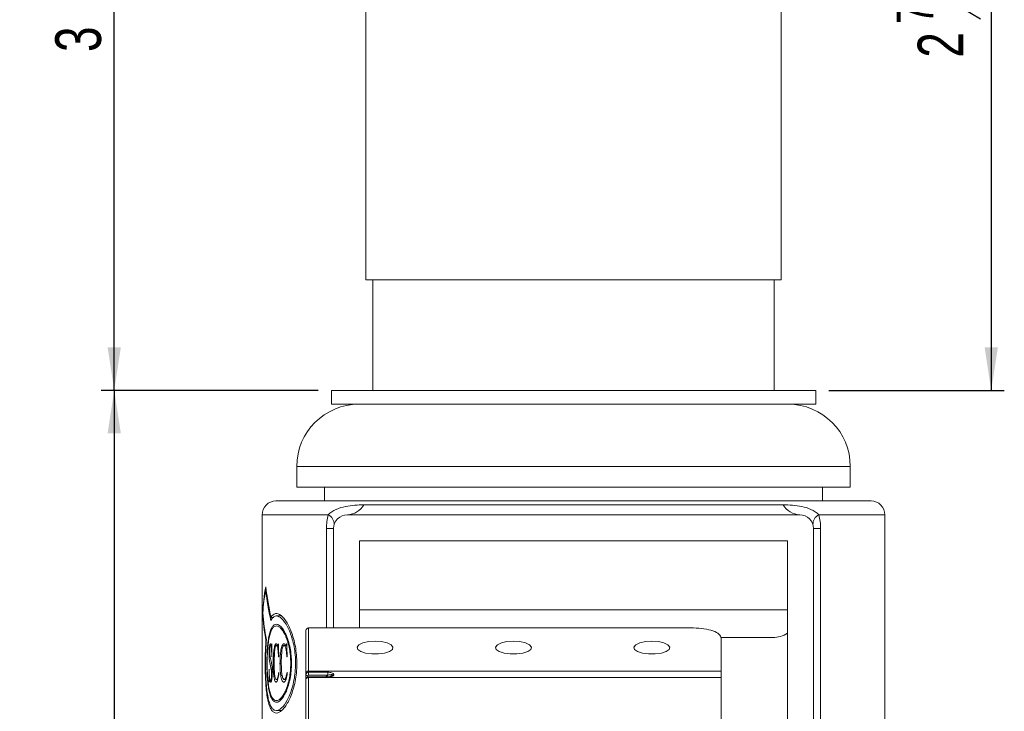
# Model space of a CAD drawing. Header units: inches. Extents: x 0.6 to 16.3, y 0.2 to 11.5.
# Tile 8 of 16: x 6.2 to 9.2, y 4.2 to 6.3. Entities that reach past the tile are written whole.
import ezdxf

# ---------------------------------------------------------------- set-up
doc = ezdxf.new("R2010")
doc.units = ezdxf.units.IN
doc.header["$MEASUREMENT"] = 0
doc.layers.add('FORMAT', color=7, linetype='Continuous')
doc.styles.add('SLDTEXTSTYLE0', font='TXT', dxfattribs={"width": 0.75})
doc.dimstyles.new('SLDDIMSTYLE0', dxfattribs={"dimtxt": 0.137795, "dimasz": 0.13, "dimexe": 0, "dimexo": 0.0625, "dimgap": 0.034449, "dimtad": 1, "dimdec": 6, "dimlfac": 1.2, "dimrnd": 1e-09, "dimzin": 12, "dimdsep": 46, "dimlunit": 5, "dimtxsty": 'SLDTEXTSTYLE0', "dimsah": 1, "dimcen": 0.09, "dimadec": 0, "dimazin": 3, "dimtfac": 1, "dimtofl": 0, "dimtmove": 0, "dimatfit": 3, "dimfxl": 0, "dimfrac": 2, "dimtolj": 1, "dimtzin": 12, "dimarcsym": 0})
doc.dimstyles.new('SLDDIMSTYLE1', dxfattribs={"dimtxt": 0.137795, "dimasz": 0.13, "dimexe": 0, "dimexo": 0.0625, "dimgap": 0.034449, "dimtad": 1, "dimlfac": 1.2, "dimrnd": 1e-09, "dimzin": 12, "dimdsep": 46, "dimlunit": 5, "dimtxsty": 'SLDTEXTSTYLE0', "dimsah": 1, "dimcen": 0.09, "dimadec": 0, "dimazin": 3, "dimtfac": 1, "dimtofl": 0, "dimtmove": 0, "dimatfit": 3, "dimfxl": 0, "dimfrac": 2, "dimtolj": 1, "dimtzin": 12, "dimarcsym": 0})

# ---------------------------------------------------------------- blocks, each defined once
blk = doc.blocks.new('_D_4')
at = {"layer": 'FORMAT'}
for p, q in [((7.124, 5.1745), (6.4703, 5.1745)), ((6.5096, 5.1745), (6.5096, 1.737)), ((6.2568, 3.6597), (6.4773, 3.5274)), ((7.8531, 1.737), (6.4703, 1.737))]:
    blk.add_line(p, q, dxfattribs=at)
for points in [[(6.5096, 5.1745), (6.4896, 5.0445), (6.5296, 5.0445)], [(6.5096, 1.737), (6.5296, 1.867), (6.4896, 1.867)]]:
    blk.add_solid(points, dxfattribs=at)
at = {"layer": 'FORMAT', "attachment_point": 1, "rotation": 90, "style": 'SLDTEXTSTYLE0'}
for s, insert, char_height in [('8', (6.3675, 3.5935), 0.1102), ('1', (6.225, 3.5121), 0.1102), ('4', (6.2881, 3.4103), 0.1378)]:
    blk.add_mtext(s, dxfattribs=dict(at, insert=insert, char_height=char_height))
blk = doc.blocks.new('_D_5')
at = {"layer": 'FORMAT'}
for p, q in [((7.6468, 7.6745), (6.4703, 7.6745)), ((6.5096, 5.1745), (6.5096, 7.6745)), ((7.124, 5.1745), (6.4703, 5.1745))]:
    blk.add_line(p, q, dxfattribs=at)
for points in [[(6.5096, 7.6745), (6.4896, 7.5445), (6.5296, 7.5445)], [(6.5096, 5.1745), (6.5296, 5.3045), (6.4896, 5.3045)]]:
    blk.add_solid(points, dxfattribs=at)
at = {"layer": 'FORMAT', "insert": (6.332, 6.1942), "char_height": 0.1378, "attachment_point": 1, "rotation": 90, "style": 'SLDTEXTSTYLE0'}
blk.add_mtext('3', dxfattribs=at)
blk = doc.blocks.new('_D_6')
at = {"layer": 'FORMAT'}
for p, q in [((8.4944, 7.2057), (9.1894, 7.2057)), ((9.1501, 7.2057), (9.1501, 5.1745)), ((8.8973, 6.4264), (9.1178, 6.2941)), ((8.661, 5.1745), (9.1894, 5.1745))]:
    blk.add_line(p, q, dxfattribs=at)
for points in [[(9.1501, 7.2057), (9.1301, 7.0757), (9.1701, 7.0757)], [(9.1501, 5.1745), (9.1701, 5.3045), (9.1301, 5.3045)]]:
    blk.add_solid(points, dxfattribs=at)
at = {"layer": 'FORMAT', "attachment_point": 1, "rotation": 90, "style": 'SLDTEXTSTYLE0'}
for s, insert, char_height in [('16', (9.008, 6.3602), 0.11024), ('7', (8.8654, 6.2788), 0.1102), ('2', (8.9286, 6.177), 0.1378)]:
    blk.add_mtext(s, dxfattribs=dict(at, insert=insert, char_height=char_height))

msp = doc.modelspace()

# ---------------------------------------------------------------- linework, layer by layer
at = {"color": 7, "linetype": 'Continuous', "lineweight": 15}
for p, q in [((7.26749035, 7.10157355), (7.26749035, 5.50782354)), ((8.51749037, 5.50782354), (8.51749037, 7.10157355)), ((7.26749035, 5.50782354), (8.51749037, 5.50782354)), ((7.28832368, 5.50782354), (7.28832368, 5.17449023)), ((8.49665704, 5.17449023), (8.49665704, 5.50782354)), ((7.1633237, 5.17449023), (7.1633237, 5.13282357)), ((7.1633237, 5.17449023), (8.62165703, 5.17449023)), ((8.62165703, 5.13282357), (8.62165703, 5.17449023)), ((7.1633237, 5.13282357), (8.62165703, 5.13282357)), ((7.05915704, 4.94532352), (7.05915704, 4.88282359)), ((8.72582368, 4.88282359), (8.72582368, 4.94532352)), ((7.05915704, 4.88282359), (8.72582368, 4.88282359)), ((7.14249036, 4.88282359), (7.14249036, 4.84115693)), ((8.64249036, 4.84115693), (8.64249036, 4.88282359)), ((6.99665704, 4.84115693), (7.89249036, 4.84115693)), ((7.89249036, 4.84115693), (8.78832368, 4.84115693)), ((7.26139545, 4.82925213), (8.52358528, 4.82925213)), ((6.95499038, 4.79949026), (6.95499038, 4.11664357)), ((8.57332371, 4.79949026), (7.21165701, 4.79949026)), ((8.82999034, 4.11664357), (8.82999034, 4.79949026)), ((7.14849037, 4.7578236), (7.16999035, 4.7578236)), ((7.16999035, 4.7578236), (7.16999035, 4.45837052)), ((8.61499037, 3.016042), (8.61499037, 4.7578236)), ((8.61499037, 4.7578236), (8.63649036, 4.7578236)), ((8.63649036, 4.7578236), (8.63649036, 3.30201034)), ((8.53686536, 4.72136525), (7.24811536, 4.72136525)), ((7.24811536, 4.72136525), (7.24811536, 4.45837052)), ((8.53686536, 3.016042), (8.53686536, 4.72136525)), ((6.96708749, 4.57217141), (6.9655362, 4.57217141)), ((6.95694579, 4.50404651), (6.95627052, 4.50404651)), ((6.98973757, 4.48995372), (6.98139124, 4.48995372)), ((7.01310106, 4.49452624), (6.99799432, 4.49452624)), ((7.08665703, 4.32089141), (7.08665703, 4.45123429)), ((7.09499035, 4.45837052), (7.09499035, 4.32868299)), ((7.09499035, 4.45837052), (8.25332368, 4.45837052)), ((8.49249035, 4.42969849), (8.33654005, 4.42969849)), ((8.33665704, 4.32868299), (8.33665704, 4.42809483)), ((6.98249373, 4.40605561), (6.9800883, 4.40605561)), ((6.98445696, 4.40449509), (6.98324918, 4.40449509)), ((6.98405767, 4.41073691), (6.98445696, 4.41073691)), ((6.98445696, 4.41073691), (6.98445696, 4.37172647)), ((7.00161725, 4.40605561), (6.99771505, 4.40605561)), ((7.00447105, 4.40449509), (7.00257473, 4.40449509)), ((7.00445388, 4.40576301), (7.00328856, 4.40576301)), ((7.00386049, 4.41073691), (7.00438659, 4.41073691)), ((7.02583641, 4.40605561), (7.02090901, 4.40605561)), ((7.02942078, 4.40449509), (7.02704089, 4.40449509)), ((7.02939926, 4.40576301), (7.02793757, 4.40576301)), ((7.02865525, 4.41073691), (7.02931493, 4.41073691)), ((6.97795591, 4.38125969), (6.97565413, 4.38125969)), ((6.98445696, 4.37172647), (6.98405767, 4.37172647)), ((7.00491575, 4.37172647), (7.00438659, 4.37172647)), ((7.02997792, 4.37172647), (7.02931493, 4.37172647)), ((6.97565413, 4.33427655), (6.97598865, 4.33427655)), ((6.97565413, 4.29526611), (6.97565413, 4.33427655)), ((6.98536066, 4.33461779), (6.98199006, 4.33461779)), ((6.99124822, 4.35129482), (6.98817987, 4.35129482)), ((7.0126618, 4.35129482), (7.00870588, 4.35129482)), ((7.09499035, 4.32868299), (7.09499035, 4.32500194)), ((7.09499035, 4.32868299), (8.33665704, 4.32868299)), ((8.33665704, 4.32868299), (8.33665704, 4.30889129)), ((6.9799461, 4.30150768), (6.97661809, 4.30150768)), ((6.98323426, 4.29994741), (6.98020936, 4.29994741)), ((6.99315334, 4.31562468), (6.98993698, 4.31562468)), ((7.0020787, 4.3030682), (6.99815076, 4.3030682)), ((7.01510255, 4.31562468), (7.01097497, 4.31562468)), ((7.02624786, 4.3030682), (7.0214609, 4.3030682)), ((7.08665703, 4.31782514), (7.08665703, 4.32089141)), ((7.08665703, 4.30363017), (7.08665703, 4.31782514)), ((7.08665703, 4.30307895), (7.08665703, 4.30363017)), ((7.08665703, 4.04103118), (7.08665703, 4.30307895)), ((7.09499035, 4.32500194), (7.15257694, 4.32500194)), ((7.09499035, 4.32500194), (7.09499035, 4.31610647)), ((7.15257694, 4.31610647), (7.09499035, 4.31610647)), ((7.15398859, 4.31140635), (7.09499035, 4.31140635)), ((7.09499035, 4.30969794), (7.09499035, 4.30889129)), ((7.15398859, 4.30969794), (7.09499035, 4.30969794)), ((7.09499035, 4.30889129), (7.09499035, 4.0468792)), ((8.33665704, 4.30889129), (7.09499035, 4.30889129)), ((7.15257694, 4.32500194), (7.15257694, 4.31610647)), ((8.33665704, 4.10659727), (8.33665704, 4.30889129)), ((6.97598865, 4.29526611), (6.97565413, 4.29526611)), ((6.99805476, 4.20952626), (7.01203743, 4.20952626))]:
    msp.add_line(p, q, dxfattribs=at)
at = {"color": 8, "linetype": 'Continuous', "lineweight": 15}
for p, q in [((7.05915704, 4.94532352), (8.72582368, 4.94532352)), ((7.15396152, 4.79949026), (6.95499038, 4.79949026)), ((8.82999034, 4.79949026), (8.6310192, 4.79949026)), ((7.14849037, 4.45837052), (7.14849037, 4.7578236)), ((7.24811536, 4.51303182), (8.53686536, 4.51303182)), ((7.09249038, 4.31412625), (7.09249038, 4.31090842)), ((7.09499035, 4.31140635), (7.09499035, 4.30969794)), ((7.14649829, 4.31140635), (7.15257694, 4.31610647)), ((7.15398859, 4.30969794), (7.15398859, 4.31140561)), ((7.16658461, 4.31686008), (7.16072895, 4.31233205)), ((7.1617259, 4.31257453), (7.1666327, 4.31636876))]:
    msp.add_line(p, q, dxfattribs=at)
at = {"color": 7, "linetype": 'Continuous', "lineweight": 15, "flags": 128}
for points in [[(7.29499034, 4.41846713), (7.27542309, 4.41716988), (7.25849851, 4.4134529), (7.24650235, 4.40781828), (7.24105479, 4.4010272), (7.24289146, 4.39399681), (7.25176445, 4.38767629), (7.26647531, 4.3829197), (7.28503729, 4.38036895), (7.30494345, 4.38036895), (7.32350543, 4.3829197), (7.3382163, 4.38767629), (7.34708922, 4.39399681), (7.34892596, 4.4010272), (7.34347839, 4.40781828), (7.33148224, 4.4134529), (7.31455765, 4.41716988), (7.29499034, 4.41846713)], [(7.71165703, 4.41846713), (7.69208977, 4.41716988), (7.67516518, 4.4134529), (7.66316901, 4.40781828), (7.65772143, 4.4010272), (7.65955814, 4.39399681), (7.66843109, 4.38767629), (7.68314196, 4.3829197), (7.70170394, 4.38036895), (7.72161013, 4.38036895), (7.7401721, 4.3829197), (7.75488296, 4.38767629), (7.76375591, 4.39399681), (7.76559263, 4.4010272), (7.76014504, 4.40781828), (7.74814888, 4.4134529), (7.73122428, 4.41716988), (7.71165703, 4.41846713)], [(8.12832369, 4.41846713), (8.10875643, 4.41716988), (8.09183185, 4.4134529), (8.07983569, 4.40781828), (8.07438809, 4.4010272), (8.0762248, 4.39399681), (8.08509775, 4.38767629), (8.09980862, 4.3829197), (8.1183706, 4.38036895), (8.13827679, 4.38036895), (8.15683876, 4.3829197), (8.17154962, 4.38767629), (8.18042258, 4.39399681), (8.18225931, 4.4010272), (8.17681172, 4.40781828), (8.16481553, 4.4134529), (8.14789096, 4.41716988), (8.12832369, 4.41846713)], [(7.09249038, 4.31412625), (7.09135232, 4.31419738), (7.09025802, 4.31440784), (7.08924951, 4.31474957), (7.08836555, 4.31520961), (7.08764011, 4.31577012), (7.08710105, 4.31640958), (7.0867691, 4.31710355), (7.08665703, 4.31782514)]]:
    msp.add_lwpolyline(points, dxfattribs=at)
at = {"color": 7, "linetype": 'Continuous', "lineweight": 15}
for centre, radius, start, end in [((7.24665703, 4.94532354), 0.1875, 90, 180), ((8.53832369, 4.94532354), 0.1875, 0, 90), ((6.99665703, 4.79949021), 0.04166667, 90, 180), ((8.78832369, 4.79949021), 0.04166667, 0, 90), ((7.20825744, 4.86161438), 0.06221706, 273.13223303, 328.65764033), ((8.57672328, 4.86161438), 0.06221706, 211.34235967, 266.86776697), ((7.1388058, 4.77026001), 0.03292572, 359.07465034, 62.59351805), ((7.21165703, 4.75782354), 0.04166667, 90, 180), ((8.57332369, 4.75782354), 0.04166667, 0, 90), ((8.64617492, 4.77026001), 0.03292572, 117.40648195, 180.92534966), ((8.49249036, 4.51303187), 0.08333333, 270, 302.17452589), ((7.0947282, 4.32061121), 0.00807603, 88.1398394, 178.01170697), ((7.89249036, 4.62677089), 0.9375, 198.78274904, 198.88350902), ((7.89249036, 4.69230833), 0.9375, 203.07198139, 203.17567814), ((7.09392063, 4.30154494), 0.00742382, 81.71527755, 168.07480648), ((7.1708931, 4.31163654), 0.00677115, 91.55478673, 129.5165528), ((7.17089611, 4.3111033), 0.00677508, 91.17256483, 128.99689723)]:
    msp.add_arc(centre, radius, start, end, dxfattribs=at)
for centre, major_axis, ratio, start_param, end_param in [((7.89249036, 4.46218436), (0.9375, 0), 0.8547406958, 2.9905883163, 3.0893272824), ((7.89249036, 4.452318), (0.9375, 0), 0.8547406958, 2.9914592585, 3.0770016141), ((7.89249036, 4.73500983), (0, 1.08871055), 0.8611104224, 1.7209297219, 1.8064527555), ((7.89249036, 4.74650368), (0, 1.08871055), 0.8611104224, 1.7218006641, 1.8086792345), ((7.89249036, 4.54600417), (0.9375, 0), 0.8566891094, 3.1938580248, 3.2984393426), ((7.89249036, 4.55588004), (0.9375, 0), 0.8566891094, 3.2061836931, 3.3086773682), ((7.09499036, 4.45123427), (0.00833333, 0), 0.8563476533, 1.5707963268, 3.1415926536), ((8.25332369, 4.42809488), (0.08333333, 0), 0.3633075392, 0, 1.5707963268), ((7.89249036, 11.91814815), (0, 23.4375), 0.04, 1.8968595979, 1.8986171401), ((7.89249036, 13.55658417), (0, 23.4375), 0.04, 1.9716699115, 1.973478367), ((7.08923844, 4.25395736), (0.07297458, 0.07297458), 0.3575932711, 5.9920091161, 6.0027797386), ((7.09336323, 4.25076787), (0.07216837, 0.07926512), 0.3563797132, 5.9623403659, 5.9731109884)]:
    msp.add_ellipse(centre, major_axis=major_axis, ratio=ratio, start_param=start_param, end_param=end_param, dxfattribs=at)
for points, knots in [([(7.15396154, 4.79949021), (7.15722384, 4.80296388), (7.16095185, 4.80605686), (7.16901202, 4.81149588), (7.17335945, 4.81385027), (7.1867291, 4.81986854), (7.19614791, 4.82256752), (7.21492437, 4.82640135), (7.22430939, 4.82754476), (7.24294024, 4.82897351), (7.2521784, 4.82925211), (7.26139546, 4.82925211)], [0, 0, 0, 0, 0.125, 0.125, 0.25, 0.25, 0.5, 0.5, 0.75, 0.75, 1, 1, 1, 1]), ([(8.52358526, 4.82925211), (8.53279931, 4.82925211), (8.54203272, 4.82897362), (8.56064807, 4.82754704), (8.5700474, 4.82640202), (8.58880059, 4.82257526), (8.59824077, 4.81987141), (8.61605456, 4.81185665), (8.62449992, 4.80643189), (8.63101918, 4.79949021)], [0, 0, 0, 0, 0.25, 0.25, 0.5, 0.5, 0.75, 0.75, 1, 1, 1, 1]), ([(7.14849036, 4.75782354), (7.14849036, 4.76504728), (7.14897031, 4.77212608), (7.15081201, 4.78601997), (7.15218693, 4.79287665), (7.15396154, 4.79949021)], [0, 0, 0, 0, 0.5, 0.5, 1, 1, 1, 1]), ([(8.63101918, 4.79949021), (8.63279379, 4.79287665), (8.63416871, 4.78601997), (8.63601041, 4.77212608), (8.63649036, 4.76504728), (8.63649036, 4.75782354)], [0, 0, 0, 0, 0.5, 0.5, 1, 1, 1, 1]), ([(6.98139126, 4.48995374), (6.98533725, 4.49691007), (6.98988459, 4.50079905), (7.00035709, 4.50276918), (7.00601033, 4.50079542), (7.01799959, 4.49121363), (7.02404538, 4.4838491), (7.0358841, 4.46389071), (7.04137347, 4.45180207), (7.04846692, 4.43031795), (7.05059725, 4.42268433), (7.05421442, 4.40682232), (7.05571968, 4.3985415), (7.05801795, 4.38121482), (7.0587846, 4.37229565), (7.05948186, 4.35449547), (7.05942346, 4.34551879), (7.05845807, 4.32749138), (7.05756842, 4.31873161), (7.05505955, 4.30168484), (7.05341826, 4.29332065), (7.04957148, 4.27755782), (7.04737281, 4.27014012), (7.04251786, 4.25617705), (7.03985269, 4.24963148), (7.03432565, 4.23782221), (7.03144274, 4.23249289), (7.02550203, 4.22296319), (7.02245743, 4.21879699), (7.0164436, 4.21185476), (7.01344999, 4.20903832), (7.00752308, 4.20474342), (7.0045961, 4.20328475), (6.99903067, 4.20184504), (6.99636438, 4.20184073), (6.99126695, 4.20331865), (6.98882821, 4.20482635), (6.98436152, 4.20927891), (6.98230749, 4.21222317), (6.97852305, 4.21959277), (6.97678547, 4.22406478), (6.97372604, 4.23419387), (6.97238442, 4.23987598), (6.97001618, 4.25249939), (6.96898972, 4.25948112), (6.96727477, 4.27416462), (6.96657269, 4.28192669), (6.9654251, 4.29830717), (6.96498471, 4.30690153), (6.964355, 4.32426147), (6.96415943, 4.33310961), (6.96399214, 4.35115217), (6.9640233, 4.36020318), (6.96445375, 4.3868704), (6.96519036, 4.40444296), (6.9664984, 4.42054924)], [0, 0, 0, 0, 0.0625, 0.0625, 0.125, 0.125, 0.1875, 0.1875, 0.25, 0.25, 0.28125, 0.28125, 0.3125, 0.3125, 0.34375, 0.34375, 0.375, 0.375, 0.40625, 0.40625, 0.4375, 0.4375, 0.46875, 0.46875, 0.5, 0.5, 0.53125, 0.53125, 0.5625, 0.5625, 0.59375, 0.59375, 0.625, 0.625, 0.65625, 0.65625, 0.6875, 0.6875, 0.71875, 0.71875, 0.75, 0.75, 0.78125, 0.78125, 0.8125, 0.8125, 0.84375, 0.84375, 0.875, 0.875, 0.90625, 0.90625, 0.9375, 0.9375, 1, 1, 1, 1]), ([(6.98090165, 4.48081625), (6.98460529, 4.48812019), (6.9888962, 4.49245362), (6.99631877, 4.4947017), (6.99889347, 4.49471097), (7.00423785, 4.49333839), (7.00702051, 4.49194653), (7.01556454, 4.48568492), (7.02135609, 4.47892311), (7.03267252, 4.46032217), (7.03793696, 4.44893754), (7.04709609, 4.42158788), (7.05069949, 4.40647162), (7.05412058, 4.38141042), (7.05488278, 4.37293773), (7.05563327, 4.35581843), (7.0556183, 4.34708014), (7.05478317, 4.32978091), (7.0539774, 4.32134149), (7.05165376, 4.30486202), (7.05011704, 4.29676929), (7.04651252, 4.28158451), (7.04443924, 4.27441808), (7.03983022, 4.2609019), (7.03731571, 4.25462953), (7.02944837, 4.23759843), (7.02363206, 4.22834023), (7.01216409, 4.21516998), (7.00636518, 4.21109518), (6.99839527, 4.20930875), (6.9958379, 4.20940852), (6.99092706, 4.21108986), (6.98862247, 4.21266342), (6.98435839, 4.21721223), (6.98238639, 4.22019108), (6.97873679, 4.22764659), (6.97709298, 4.23206818), (6.97417273, 4.24209598), (6.97288437, 4.24772584), (6.97060361, 4.26028468), (6.96964082, 4.267056), (6.96801433, 4.28142556), (6.96734477, 4.28908264), (6.9662698, 4.3051408), (6.96587394, 4.31336852), (6.9653192, 4.33020833), (6.96516042, 4.33890782), (6.96508021, 4.35626163), (6.96515621, 4.36486631), (6.96554436, 4.38193362), (6.96586152, 4.39046728), (6.96675084, 4.40684597), (6.96732157, 4.41473251), (6.96804618, 4.42231013)], [0, 0, 0, 0, 0.0625, 0.0625, 0.09375, 0.09375, 0.125, 0.125, 0.1875, 0.1875, 0.25, 0.25, 0.3125, 0.3125, 0.34375, 0.34375, 0.375, 0.375, 0.40625, 0.40625, 0.4375, 0.4375, 0.46875, 0.46875, 0.5, 0.5, 0.5625, 0.5625, 0.625, 0.625, 0.65625, 0.65625, 0.6875, 0.6875, 0.71875, 0.71875, 0.75, 0.75, 0.78125, 0.78125, 0.8125, 0.8125, 0.84375, 0.84375, 0.875, 0.875, 0.90625, 0.90625, 0.9375, 0.9375, 0.96875, 0.96875, 1, 1, 1, 1]), ([(7.04334127, 4.35202624), (7.04334127, 4.34406158), (7.04296484, 4.33625194), (7.04151473, 4.32092509), (7.04042129, 4.31333179), (7.0376692, 4.29905219), (7.03601294, 4.29230952), (7.03221078, 4.2795895), (7.03009365, 4.27372284), (7.02560077, 4.2631451), (7.02318945, 4.25835596), (7.01824237, 4.25005025), (7.01572504, 4.24654898), (7.01064704, 4.24080938), (7.00806403, 4.23856559), (7.00306245, 4.23553261), (7.00062773, 4.23471404), (6.99590032, 4.23450102), (6.99359977, 4.23512887), (6.98932879, 4.23781923), (6.98733241, 4.23987277), (6.98359781, 4.24546261), (6.98187395, 4.24900198), (6.97880125, 4.25729516), (6.97743106, 4.26207677), (6.97498409, 4.2729886), (6.97394579, 4.27894955), (6.97218264, 4.29178292), (6.97144969, 4.29875132), (6.97029845, 4.31324277), (6.96987837, 4.32072182), (6.96931342, 4.33614401), (6.96917199, 4.34412235), (6.96917083, 4.35983191), (6.96930643, 4.3676515), (6.96987187, 4.38321781), (6.97029478, 4.39074137), (6.97143622, 4.40515342), (6.97216662, 4.41213813), (6.97393774, 4.42505895), (6.97497251, 4.43099474), (6.9773948, 4.44183118), (6.978789, 4.44671962), (6.98186669, 4.45503553), (6.98356261, 4.45852935), (6.98732172, 4.46417144), (6.98932928, 4.46623409), (6.99360356, 4.46892546), (6.99589637, 4.4695524), (7.00063915, 4.46933717), (7.00307846, 4.46851316), (7.00808196, 4.465473), (7.01066561, 4.46322535), (7.01574379, 4.45747904), (7.01825798, 4.45397789), (7.02319278, 4.44568904), (7.0256124, 4.44088166), (7.03009485, 4.43032515), (7.03218553, 4.42453574), (7.03598337, 4.41185341), (7.03766365, 4.40501817), (7.04177208, 4.38373362), (7.04334127, 4.36795556), (7.04334127, 4.35202624)], [0, 0, 0, 0, 0.03125, 0.03125, 0.0625, 0.0625, 0.09375, 0.09375, 0.125, 0.125, 0.15625, 0.15625, 0.1875, 0.1875, 0.21875, 0.21875, 0.25, 0.25, 0.28125, 0.28125, 0.3125, 0.3125, 0.34375, 0.34375, 0.375, 0.375, 0.40625, 0.40625, 0.4375, 0.4375, 0.46875, 0.46875, 0.5, 0.5, 0.53125, 0.53125, 0.5625, 0.5625, 0.59375, 0.59375, 0.625, 0.625, 0.65625, 0.65625, 0.6875, 0.6875, 0.71875, 0.71875, 0.75, 0.75, 0.78125, 0.78125, 0.8125, 0.8125, 0.84375, 0.84375, 0.875, 0.875, 0.90625, 0.90625, 0.9375, 0.9375, 1, 1, 1, 1]), ([(7.04105174, 4.35202624), (7.04105174, 4.34439711), (7.04069669, 4.33691591), (7.03932817, 4.32223273), (7.03829601, 4.31495747), (7.03569566, 4.30127303), (7.03412988, 4.29481093), (7.03053213, 4.28262011), (7.02852633, 4.27699468), (7.0242665, 4.26685607), (7.02197858, 4.26226693), (7.01727767, 4.25430731), (7.01488339, 4.25095364), (7.01004823, 4.24545884), (7.00758581, 4.24331232), (7.00281083, 4.24041395), (7.00048329, 4.2396342), (6.9959571, 4.239439), (6.99375077, 4.24004488), (6.98964698, 4.24262957), (6.98772481, 4.24459985), (6.98412161, 4.24995854), (6.98245416, 4.25335011), (6.97947529, 4.26129471), (6.97814328, 4.26587434), (6.97575906, 4.27632336), (6.97474384, 4.28203366), (6.97301704, 4.29432352), (6.9722972, 4.30099567), (6.97116448, 4.31487722), (6.97075024, 4.32204082), (6.97019286, 4.33681103), (6.97005303, 4.34445436), (6.97005188, 4.35950334), (6.9701859, 4.36699305), (6.97074368, 4.38190052), (6.9711609, 4.38911016), (6.97228381, 4.40291359), (6.97300119, 4.40960207), (6.97473613, 4.42197784), (6.97574765, 4.42766252), (6.97810807, 4.43804008), (6.97946367, 4.44272256), (6.98244761, 4.45068911), (6.98408805, 4.45403665), (6.98771439, 4.45944444), (6.98964801, 4.46142417), (6.99375466, 4.46400944), (6.995953, 4.46461438), (7.00049455, 4.46441707), (7.00282636, 4.46363192), (7.00760194, 4.46072754), (7.01006506, 4.45857755), (7.01490115, 4.4530756), (7.01729215, 4.44972221), (7.02197961, 4.44178225), (7.02427674, 4.43717354), (7.02852737, 4.42705382), (7.03050742, 4.42150444), (7.03410089, 4.40935127), (7.03569031, 4.40279709), (7.03957256, 4.38239802), (7.04105174, 4.36728449), (7.04105174, 4.35202624)], [0, 0, 0, 0, 0.03125, 0.03125, 0.0625, 0.0625, 0.09375, 0.09375, 0.125, 0.125, 0.15625, 0.15625, 0.1875, 0.1875, 0.21875, 0.21875, 0.25, 0.25, 0.28125, 0.28125, 0.3125, 0.3125, 0.34375, 0.34375, 0.375, 0.375, 0.40625, 0.40625, 0.4375, 0.4375, 0.46875, 0.46875, 0.5, 0.5, 0.53125, 0.53125, 0.5625, 0.5625, 0.59375, 0.59375, 0.625, 0.625, 0.65625, 0.65625, 0.6875, 0.6875, 0.71875, 0.71875, 0.75, 0.75, 0.78125, 0.78125, 0.8125, 0.8125, 0.84375, 0.84375, 0.875, 0.875, 0.90625, 0.90625, 0.9375, 0.9375, 1, 1, 1, 1]), ([(6.9756541, 4.38125965), (6.97566229, 4.38448009), (6.97571484, 4.38766724), (6.97598374, 4.39392033), (6.97620643, 4.3970207), (6.97683207, 4.40274734), (6.97722881, 4.40547039), (6.9780541, 4.40856548), (6.97836378, 4.40937479), (6.97904786, 4.41049277), (6.97940972, 4.41065949), (6.97977837, 4.41073686)], [0, 0, 0, 0, 0.25, 0.25, 0.5, 0.5, 0.75, 0.75, 0.875, 0.875, 1, 1, 1, 1]), ([(6.9800883, 4.40605562), (6.97987346, 4.40597323), (6.97966049, 4.40588108), (6.97926122, 4.40516604), (6.97908666, 4.40463267), (6.97861569, 4.40272871), (6.97839441, 4.40109612), (6.97804007, 4.39772102), (6.97790783, 4.39596383), (6.97774142, 4.39229339), (6.97771862, 4.39040394), (6.97770313, 4.38852533)], [0, 0, 0, 0, 0.125, 0.125, 0.25, 0.25, 0.5, 0.5, 0.75, 0.75, 1, 1, 1, 1]), ([(6.97770313, 4.38852533), (6.97771428, 4.38689813), (6.97773335, 4.38526926), (6.97786066, 4.38206418), (6.97797373, 4.38052904), (6.97810402, 4.37901655)], [0, 0, 0, 0, 0.5, 0.5, 1, 1, 1, 1]), ([(6.97977837, 4.41073686), (6.9800047, 4.41067119), (6.98023245, 4.41060276), (6.98067789, 4.41020472), (6.98089647, 4.40989379), (6.98154437, 4.408727), (6.98194235, 4.40762156), (6.98233814, 4.40649449)], [0, 0, 0, 0, 0.25, 0.25, 0.5, 0.5, 1, 1, 1, 1]), ([(6.98405764, 4.37172648), (6.98392812, 4.37857353), (6.98376922, 4.38545643), (6.98299978, 4.39528374), (6.98264477, 4.39834551), (6.98185444, 4.40235006), (6.98155557, 4.40355749), (6.9810511, 4.40499545), (6.98087056, 4.4053861), (6.98048487, 4.40589666), (6.98028615, 4.40597997), (6.9800883, 4.40605562)], [0, 0, 0, 0, 0.5, 0.5, 0.75, 0.75, 0.875, 0.875, 0.9375, 0.9375, 1, 1, 1, 1]), ([(6.98233814, 4.40649449), (6.98247265, 4.40607082), (6.98261052, 4.40565792), (6.98275808, 4.40530991), (6.98283372, 4.4051315), (6.98290903, 4.40494856), (6.9829874, 4.40478894), (6.98306831, 4.40462413), (6.98315932, 4.40454399), (6.9832492, 4.4044952)], [0, 0, 0, 0, 0.00006428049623, 0.00006428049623, 0.00006428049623, 0.00009713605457, 0.00009713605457, 0.00009713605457, 0.0001316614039, 0.0001316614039, 0.0001316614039, 0.0001316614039]), ([(6.9832492, 4.4044952), (6.98340416, 4.40459955), (6.9835632, 4.40480634), (6.98376577, 4.405785), (6.98382768, 4.40639009), (6.98397286, 4.40819904), (6.9840169, 4.40947262), (6.98405764, 4.41073686)], [0, 0, 0, 0, 0.25, 0.25, 0.5, 0.5, 1, 1, 1, 1]), ([(6.98817986, 4.3512948), (6.98819583, 4.35439665), (6.98821266, 4.35749824), (6.98833842, 4.36367338), (6.98844017, 4.36674988), (6.98884991, 4.37594339), (6.98927775, 4.38188959), (6.99053687, 4.39332908), (6.99139857, 4.39890145), (6.99325941, 4.40542171), (6.99395241, 4.40731987), (6.99517962, 4.4093505), (6.99560623, 4.40985185), (6.99649229, 4.41054561), (6.99695677, 4.41068982), (6.99742584, 4.41073686)], [0, 0, 0, 0, 0.125, 0.125, 0.25, 0.25, 0.5, 0.5, 0.75, 0.75, 0.875, 0.875, 0.9375, 0.9375, 1, 1, 1, 1]), ([(6.99771503, 4.40605562), (6.99731826, 4.40597583), (6.9969251, 4.40588142), (6.9961758, 4.40513604), (6.99581607, 4.40454543), (6.99483253, 4.40243316), (6.99428969, 4.4004693), (6.99340629, 4.39616281), (6.99307821, 4.3937081), (6.99252677, 4.38877773), (6.99230708, 4.38624178), (6.99140576, 4.37330808), (6.99126047, 4.36266357), (6.99123737, 4.35202624)], [0, 0, 0, 0, 0.0625, 0.0625, 0.125, 0.125, 0.25, 0.25, 0.375, 0.375, 0.5, 0.5, 1, 1, 1, 1]), ([(6.99742584, 4.41073686), (6.99779601, 4.41068007), (6.99816854, 4.41062252), (6.99890237, 4.4102065), (6.99926464, 4.40985935), (6.9999839, 4.40901895), (7.00033601, 4.40852388), (7.00101545, 4.40732962), (7.00134015, 4.40664368), (7.00166653, 4.40595809)], [0, 0, 0, 0, 0.25, 0.25, 0.5, 0.5, 0.75, 0.75, 1, 1, 1, 1]), ([(7.0043866, 4.37172648), (7.0041955, 4.37533573), (7.00396943, 4.37892325), (7.0034113, 4.38602673), (7.003069, 4.38950587), (7.00213132, 4.39616727), (7.00152068, 4.39937989), (7.00029764, 4.40315155), (6.99983644, 4.40426058), (6.99906997, 4.40531727), (6.99880624, 4.40558868), (6.99826348, 4.40597583), (6.99798884, 4.40602533), (6.99771503, 4.40605562)], [0, 0, 0, 0, 0.25, 0.25, 0.5, 0.5, 0.75, 0.75, 0.875, 0.875, 0.9375, 0.9375, 1, 1, 1, 1]), ([(7.00166653, 4.40595809), (7.00180456, 4.40565482), (7.001943, 4.40535048), (7.00208807, 4.40507966), (7.00216176, 4.4049421), (7.00223684, 4.40480932), (7.00231561, 4.40470295), (7.00239752, 4.40459235), (7.0024865, 4.40453665), (7.00257474, 4.4044952)], [0, 0, 0, 0, 0.0000490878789, 0.0000490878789, 0.0000490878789, 0.00007402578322, 0.00007402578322, 0.00007402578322, 0.0001001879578, 0.0001001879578, 0.0001001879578, 0.0001001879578]), ([(7.00257474, 4.4044952), (7.00266893, 4.40453923), (7.00276414, 4.40458215), (7.00285524, 4.40467275), (7.00292739, 4.40474451), (7.00299696, 4.40485697), (7.00305678, 4.40500412), (7.00314451, 4.40521992), (7.00321681, 4.40549416), (7.00328857, 4.40576304)], [0, 0, 0, 0, 0.000027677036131, 0.000027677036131, 0.000027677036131, 0.000049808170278, 0.000049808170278, 0.000049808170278, 0.000082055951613, 0.000082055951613, 0.000082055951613, 0.000082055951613]), ([(7.00328857, 4.40576304), (7.00336539, 4.40613472), (7.00344233, 4.40650933), (7.00350317, 4.4069096), (7.00356411, 4.4073105), (7.00361228, 4.40773019), (7.00365822, 4.40815053), (7.00370397, 4.408569), (7.00374532, 4.40899317), (7.00377774, 4.40942379), (7.00381044, 4.40985799), (7.00383548, 4.41029765), (7.0038605, 4.41073686)], [0, 0, 0, 0, 0.00004057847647, 0.00004057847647, 0.00004057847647, 0.00008117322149, 0.00008117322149, 0.00008117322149, 0.0001215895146, 0.0001215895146, 0.0001215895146, 0.00016230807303, 0.00016230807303, 0.00016230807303, 0.00016230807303]), ([(7.00870585, 4.3512948), (7.00872667, 4.35441934), (7.00874875, 4.35754357), (7.00891417, 4.36376215), (7.0090477, 4.36686088), (7.00958515, 4.37611173), (7.010146, 4.38206433), (7.01177082, 4.39345825), (7.01288027, 4.3990088), (7.01529383, 4.40554782), (7.01618476, 4.40741961), (7.01773054, 4.40939268), (7.01827772, 4.40988613), (7.01938739, 4.41055714), (7.01995992, 4.41069078), (7.02054247, 4.41073686)], [0, 0, 0, 0, 0.125, 0.125, 0.25, 0.25, 0.5, 0.5, 0.75, 0.75, 0.875, 0.875, 0.9375, 0.9375, 1, 1, 1, 1]), ([(7.02090899, 4.40605562), (7.02041643, 4.40597745), (7.01992744, 4.40588753), (7.01899215, 4.40517327), (7.01853991, 4.40460105), (7.01729777, 4.40254434), (7.016602, 4.40061141), (7.01546552, 4.39634577), (7.01503824, 4.3938952), (7.01432373, 4.38896008), (7.01403827, 4.38641895), (7.01286808, 4.37344558), (7.01267771, 4.36272546), (7.01264786, 4.35202624)], [0, 0, 0, 0, 0.0625, 0.0625, 0.125, 0.125, 0.25, 0.25, 0.375, 0.375, 0.5, 0.5, 1, 1, 1, 1]), ([(7.02054247, 4.41073686), (7.02101036, 4.41068024), (7.02148066, 4.41062306), (7.02240756, 4.41020923), (7.02286578, 4.40986258), (7.02377306, 4.40902424), (7.02421774, 4.40852968), (7.0250759, 4.40733449), (7.0254864, 4.40664614), (7.02589864, 4.40595809)], [0, 0, 0, 0, 0.25, 0.25, 0.5, 0.5, 0.75, 0.75, 1, 1, 1, 1]), ([(7.02931494, 4.37172648), (7.02907352, 4.37536424), (7.02878786, 4.37897947), (7.02808002, 4.38612999), (7.02764544, 4.38962702), (7.02645451, 4.39630345), (7.02567723, 4.39950913), (7.02413454, 4.40322968), (7.02355479, 4.40431391), (7.02259707, 4.4053397), (7.02226864, 4.40560401), (7.02159392, 4.40597809), (7.02125042, 4.40602581), (7.02090899, 4.40605562)], [0, 0, 0, 0, 0.25, 0.25, 0.5, 0.5, 0.75, 0.75, 0.875, 0.875, 0.9375, 0.9375, 1, 1, 1, 1]), ([(7.02589864, 4.40595809), (7.02607297, 4.40565375), (7.02624777, 4.40534838), (7.02643058, 4.40507732), (7.02652341, 4.40493968), (7.02661792, 4.40480694), (7.02671687, 4.4047011), (7.02681961, 4.40459121), (7.02693072, 4.40453638), (7.02704088, 4.4044952)], [0, 0, 0, 0, 0.00005020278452, 0.00005020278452, 0.00005020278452, 0.00007569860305, 0.00007569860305, 0.00007569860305, 0.00010239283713, 0.00010239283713, 0.00010239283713, 0.00010239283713]), ([(7.02704088, 4.4044952), (7.0271611, 4.40453992), (7.02728263, 4.40458335), (7.02739887, 4.40467717), (7.02749099, 4.40475152), (7.02757965, 4.40486949), (7.02765599, 4.40502298), (7.02776156, 4.40523524), (7.02784987, 4.40550139), (7.02793754, 4.40576304)], [0, 0, 0, 0, 0.000028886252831, 0.000028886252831, 0.000028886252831, 0.000052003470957, 0.000052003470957, 0.000052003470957, 0.000083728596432, 0.000083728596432, 0.000083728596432, 0.000083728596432]), ([(7.02793754, 4.40576304), (7.02806488, 4.40625382), (7.02818749, 4.40676026), (7.02827654, 4.40730479), (7.02836563, 4.4078496), (7.02844177, 4.40840961), (7.02850541, 4.40897774), (7.02857003, 4.40955452), (7.02861307, 4.41014645), (7.02865526, 4.41073686)], [0, 0, 0, 0, 0.00005404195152, 0.00005404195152, 0.00005404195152, 0.00010783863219, 0.00010783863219, 0.00010783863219, 0.00016247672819, 0.00016247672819, 0.00016247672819, 0.00016247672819]), ([(6.98199005, 4.33461786), (6.98164818, 4.3364817), (6.98127561, 4.33821666), (6.98054144, 4.34169743), (6.98016276, 4.34337763), (6.97906476, 4.3485188), (6.97835722, 4.35197968), (6.97736209, 4.3573488), (6.97704823, 4.35918012), (6.97652605, 4.36314699), (6.9763072, 4.36527965), (6.97596491, 4.36969322), (6.9758416, 4.3719463), (6.97568918, 4.37654601), (6.97566502, 4.37890023), (6.9756541, 4.38125965)], [0, 0, 0, 0, 0.125, 0.125, 0.25, 0.25, 0.5, 0.5, 0.625, 0.625, 0.75, 0.75, 0.875, 0.875, 1, 1, 1, 1]), ([(6.97810402, 4.37901655), (6.97826565, 4.37741163), (6.97845243, 4.3758667), (6.97887957, 4.37290191), (6.97912173, 4.37151119), (6.97985747, 4.36735045), (6.98040013, 4.36472958), (6.9809656, 4.36216894)], [0, 0, 0, 0, 0.25, 0.25, 0.5, 0.5, 1, 1, 1, 1]), ([(6.9809656, 4.36216894), (6.98153459, 4.35960384), (6.98210194, 4.35699812), (6.98295877, 4.35306335), (6.98324162, 4.35173369), (6.98379866, 4.34902867), (6.98407384, 4.34763786), (6.98477552, 4.34315773), (6.98510872, 4.33987715), (6.98544961, 4.3347511), (6.98553882, 4.3330284), (6.98564616, 4.3295428), (6.98566104, 4.32777808), (6.98567206, 4.32601119)], [0, 0, 0, 0, 0.25, 0.25, 0.375, 0.375, 0.5, 0.5, 0.75, 0.75, 0.875, 0.875, 1, 1, 1, 1]), ([(6.97598865, 4.33427652), (6.97606311, 4.33072388), (6.97614708, 4.32717684), (6.97639239, 4.3201281), (6.97653401, 4.31662829), (6.9770955, 4.30998893), (6.97750192, 4.30683421), (6.97833536, 4.30303322), (6.97865699, 4.30193456), (6.97920139, 4.30076766), (6.97939033, 4.3004533), (6.97979139, 4.30006089), (6.98000066, 4.30000324), (6.98020937, 4.29994738)], [0, 0, 0, 0, 0.25, 0.25, 0.5, 0.5, 0.75, 0.75, 0.875, 0.875, 0.9375, 0.9375, 1, 1, 1, 1]), ([(6.98326758, 4.3183554), (6.98325148, 4.31980971), (6.98323538, 4.32126409), (6.98312739, 4.32414722), (6.98303892, 4.32555452), (6.98282671, 4.32833337), (6.98269709, 4.32967265), (6.98238037, 4.33222634), (6.98218851, 4.33343043), (6.98199005, 4.33461786)], [0, 0, 0, 0, 0.25, 0.25, 0.5, 0.5, 0.75, 0.75, 1, 1, 1, 1]), ([(6.98993695, 4.31562468), (6.98962364, 4.31843819), (6.98933012, 4.32127499), (6.98888559, 4.3271368), (6.988703, 4.33010078), (6.9884325, 4.33610917), (6.98833299, 4.33913026), (6.98820467, 4.34520528), (6.98818927, 4.34824961), (6.98817986, 4.3512948)], [0, 0, 0, 0, 0.25, 0.25, 0.5, 0.5, 0.75, 0.75, 1, 1, 1, 1]), ([(6.99123737, 4.35202624), (6.9912548, 4.34703023), (6.9913026, 4.34203948), (6.9916183, 4.33210344), (6.99185375, 4.32720018), (6.99249807, 4.32008168), (6.99276481, 4.31774779), (6.99339759, 4.31328826), (6.99380451, 4.31119094), (6.9947614, 4.3074805), (6.99533873, 4.30587556), (6.99632406, 4.30422381), (6.99667244, 4.30376042), (6.99739916, 4.30320259), (6.99777272, 4.3031113), (6.99815078, 4.30306821)], [0, 0, 0, 0, 0.25, 0.25, 0.5, 0.5, 0.625, 0.625, 0.75, 0.75, 0.875, 0.875, 0.9375, 0.9375, 1, 1, 1, 1]), ([(7.010975, 4.31562468), (7.01057227, 4.31843144), (7.01019409, 4.32126224), (7.00961999, 4.32711998), (7.00938382, 4.33008339), (7.00903341, 4.33609451), (7.00890449, 4.33911773), (7.00873804, 4.34519863), (7.00871804, 4.34824627), (7.00870585, 4.3512948)], [0, 0, 0, 0, 0.25, 0.25, 0.5, 0.5, 0.75, 0.75, 1, 1, 1, 1]), ([(7.01264786, 4.35202624), (7.01267041, 4.34699673), (7.01273291, 4.34197212), (7.01314375, 4.33197426), (7.01345057, 4.32704486), (7.01428884, 4.31990426), (7.01463479, 4.31756538), (7.01545319, 4.31310867), (7.01598041, 4.31102563), (7.01720642, 4.30735953), (7.01794259, 4.30579339), (7.01918123, 4.30418338), (7.01961726, 4.30373687), (7.02052568, 4.30319779), (7.02099098, 4.30311051), (7.0214609, 4.30306821)], [0, 0, 0, 0, 0.25, 0.25, 0.5, 0.5, 0.625, 0.625, 0.75, 0.75, 0.875, 0.875, 0.9375, 0.9375, 1, 1, 1, 1]), ([(6.97661808, 4.3015078), (6.97655816, 4.30146797), (6.97649751, 4.30142924), (6.97644068, 4.30133485), (6.976402, 4.30127061), (6.97636513, 4.301173), (6.97633388, 4.30104852), (6.97629337, 4.3008872), (6.97625992, 4.30068527), (6.97623211, 4.30047264), (6.97618186, 4.3000884), (6.97614855, 4.29965507), (6.97612284, 4.29922013), (6.976085, 4.29857982), (6.97605995, 4.29792282), (6.97603891, 4.29726543), (6.97601767, 4.29660188), (6.97600311, 4.29593377), (6.97598865, 4.29526614)], [0, 0, 0, 0, 0.00002591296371, 0.00002591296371, 0.00002591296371, 0.00004366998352, 0.00004366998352, 0.00004366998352, 0.00006664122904, 0.00006664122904, 0.00006664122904, 0.0001082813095, 0.0001082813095, 0.0001082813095, 0.00016931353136, 0.00016931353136, 0.00016931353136, 0.00023087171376, 0.00023087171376, 0.00023087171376, 0.00023087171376]), ([(6.97932857, 4.29599758), (6.97884038, 4.29670667), (6.9783977, 4.29778212), (6.97752326, 4.29992644), (6.97709665, 4.30111697), (6.97661808, 4.3015078)], [0, 0, 0, 0, 0.5, 0.5, 1, 1, 1, 1]), ([(6.98020937, 4.29994738), (6.98044998, 4.29999694), (6.9806917, 4.3000612), (6.98115785, 4.30065769), (6.981389, 4.30108687), (6.98199084, 4.30286591), (6.98231785, 4.30451155), (6.98280593, 4.30816122), (6.98299141, 4.31010588), (6.98321884, 4.31414411), (6.98324772, 4.31626036), (6.98326758, 4.3183554)], [0, 0, 0, 0, 0.125, 0.125, 0.25, 0.25, 0.5, 0.5, 0.75, 0.75, 1, 1, 1, 1]), ([(6.98567206, 4.32601119), (6.98565475, 4.32257832), (6.9855846, 4.31917905), (6.98520883, 4.31253225), (6.98489911, 4.30925126), (6.9840631, 4.30326531), (6.98353933, 4.30046818), (6.98252658, 4.29736277), (6.98216305, 4.2965592), (6.98137766, 4.29549726), (6.98097491, 4.29533382), (6.98057439, 4.29526614)], [0, 0, 0, 0, 0.25, 0.25, 0.5, 0.5, 0.75, 0.75, 0.875, 0.875, 1, 1, 1, 1]), ([(6.99703182, 4.29526614), (6.99660632, 4.29532823), (6.99618415, 4.29539236), (6.99536701, 4.29587917), (6.99497078, 4.29628166), (6.99381217, 4.29786517), (6.99313557, 4.29947833), (6.99194549, 4.30336025), (6.99145213, 4.30561354), (6.99060422, 4.31040933), (6.99026345, 4.31301459), (6.98993695, 4.31562468)], [0, 0, 0, 0, 0.125, 0.125, 0.25, 0.25, 0.5, 0.5, 0.75, 0.75, 1, 1, 1, 1]), ([(7.00544797, 4.32335361), (7.00469652, 4.31675361), (7.00382254, 4.31022427), (7.00182894, 4.30189189), (7.00101352, 4.29944448), (6.99959627, 4.29691954), (6.99910231, 4.29630906), (6.99808434, 4.29544967), (6.99755361, 4.29530608), (6.99703182, 4.29526614)], [0, 0, 0, 0, 0.5, 0.5, 0.75, 0.75, 0.875, 0.875, 1, 1, 1, 1]), ([(6.99815078, 4.30306821), (6.99856135, 4.30313372), (6.99897367, 4.30321779), (6.99977221, 4.30387925), (7.00016824, 4.3044122), (7.00127239, 4.30642577), (7.00190197, 4.30838854), (7.0034436, 4.31492456), (7.00417995, 4.31994397), (7.00491575, 4.32491403)], [0, 0, 0, 0, 0.125, 0.125, 0.25, 0.25, 0.5, 0.5, 1, 1, 1, 1]), ([(7.02004276, 4.29526614), (7.01950899, 4.29532754), (7.01897854, 4.29539037), (7.01794798, 4.29586609), (7.01744661, 4.29626163), (7.01597641, 4.29782214), (7.01511371, 4.29941099), (7.01358462, 4.3032748), (7.01294396, 4.30553544), (7.0118437, 4.3103582), (7.01139998, 4.31298801), (7.010975, 4.31562468)], [0, 0, 0, 0, 0.125, 0.125, 0.25, 0.25, 0.5, 0.5, 0.75, 0.75, 1, 1, 1, 1]), ([(7.03064428, 4.32335361), (7.02969572, 4.31669689), (7.02861026, 4.31019319), (7.02606415, 4.3017787), (7.02504456, 4.29938405), (7.02326681, 4.29689568), (7.02264423, 4.29629044), (7.02135472, 4.29543975), (7.0206965, 4.29530558), (7.02004276, 4.29526614)], [0, 0, 0, 0, 0.5, 0.5, 0.75, 0.75, 0.875, 0.875, 1, 1, 1, 1]), ([(7.0214609, 4.30306821), (7.0219742, 4.3031329), (7.02248921, 4.30321412), (7.02348881, 4.30386006), (7.02398479, 4.30438257), (7.02536851, 4.3063607), (7.02616491, 4.30830427), (7.02811856, 4.31484083), (7.02904889, 4.31990365), (7.02997794, 4.32491403)], [0, 0, 0, 0, 0.125, 0.125, 0.25, 0.25, 0.5, 0.5, 1, 1, 1, 1]), ([(7.09499285, 4.31135452), (7.09485649, 4.31137092), (7.09363168, 4.31151823), (7.09141201, 4.31081568), (7.08885889, 4.3091855), (7.08727262, 4.3068563), (7.08655369, 4.30487907), (7.08671317, 4.30382179), (7.08673861, 4.30365315)], [0, 0, 0, 0, 0.032406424, 0.2910775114, 0.5236966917, 0.7447369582, 0.9592834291, 1, 1, 1, 1]), ([(7.09499036, 4.32500185), (7.09278723, 4.32500185), (7.09063163, 4.3242242), (7.08756056, 4.32158101), (7.08665703, 4.31972351), (7.08665703, 4.31782514)], [0, 0, 0, 0, 0.5, 0.5, 1, 1, 1, 1]), ([(7.08665703, 4.30363008), (7.08665703, 4.30522899), (7.08756108, 4.30679891), (7.09063871, 4.30904033), (7.09278864, 4.30969804), (7.09499036, 4.30969804)], [0, 0, 0, 0, 0.5, 0.5, 1, 1, 1, 1]), ([(7.09249036, 4.31412621), (7.09249036, 4.31428722), (7.09251544, 4.31444936), (7.09256469, 4.3146058), (7.09263179, 4.31481899), (7.09274588, 4.31502637), (7.09289868, 4.31521125), (7.09304818, 4.31539214), (7.09323871, 4.3155562), (7.09345592, 4.31568991), (7.09367098, 4.31582229), (7.09391796, 4.31592836), (7.09417724, 4.31599895), (7.09443661, 4.31606957), (7.09471538, 4.31610655), (7.09499036, 4.31610655)], [0, 0, 0, 0, 0.0000190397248, 0.0000190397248, 0.0000190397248, 0.00004515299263, 0.00004515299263, 0.00004515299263, 0.00007069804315, 0.00007069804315, 0.00007069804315, 0.00009599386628, 0.00009599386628, 0.00009599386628, 0.00012130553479, 0.00012130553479, 0.00012130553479, 0.00012130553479]), ([(7.17070939, 4.31840519), (7.17059032, 4.3195928), (7.16974159, 4.32065192), (7.16729865, 4.32234858), (7.16571884, 4.32300525), (7.162305, 4.32401813), (7.1604223, 4.32438659), (7.15657118, 4.32487593), (7.15459978, 4.32500185), (7.15257693, 4.32500185)], [0, 0, 0, 0, 0.25, 0.25, 0.5, 0.5, 0.75, 0.75, 1, 1, 1, 1]), ([(7.15257693, 4.31610655), (7.15528364, 4.3168042), (7.15794165, 4.31734195), (7.16172724, 4.31779622), (7.16296699, 4.31789066), (7.16465524, 4.31781399), (7.16519765, 4.3177508), (7.16610706, 4.31746947), (7.1664942, 4.31724439), (7.16658461, 4.31686006)], [0, 0, 0, 0, 0.5, 0.5, 0.75, 0.75, 0.875, 0.875, 1, 1, 1, 1]), ([(7.16503949, 4.31415094), (7.16493286, 4.31406921), (7.16462829, 4.31383576), (7.16357227, 4.31324646), (7.1615235, 4.31243153), (7.15795581, 4.31153783), (7.15495062, 4.31146229), (7.15319177, 4.31141808)], [0, 0, 0, 0, 0.0577213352, 0.1648700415, 0.3383077, 0.6127331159, 1, 1, 1, 1]), ([(7.15398862, 4.30969804), (7.15788203, 4.30969804), (7.1617416, 4.31041528), (7.16663258, 4.31252618), (7.16810914, 4.31341261), (7.17025101, 4.31551896), (7.17085268, 4.31671484), (7.17075748, 4.31787697)], [0, 0, 0, 0, 0.5, 0.5, 0.75, 0.75, 1, 1, 1, 1]), ([(6.98057439, 4.29526614), (6.98036335, 4.29529882), (6.98015297, 4.29533135), (6.97994615, 4.29545014), (6.97984155, 4.29551022), (6.97973795, 4.29559365), (6.97963535, 4.29568859), (6.97953239, 4.29578388), (6.97943031, 4.29589074), (6.97932857, 4.29599758)], [0, 0, 0, 0, 0.00008322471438, 0.00008322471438, 0.00008322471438, 0.00012527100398, 0.00012527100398, 0.00012527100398, 0.00016744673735, 0.00016744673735, 0.00016744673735, 0.00016744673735])]:
    msp.add_open_spline(points, degree=3, knots=knots, dxfattribs=at)
at = {"color": 8, "linetype": 'Continuous', "lineweight": 15}
msp.add_open_spline([(7.16502403, 4.31417391), (7.1651459, 4.31425394), (7.16571242, 4.31462594), (7.16626559, 4.31525065), (7.16664135, 4.31593381), (7.16663572, 4.31621705), (7.1666327, 4.31636876)], degree=3, knots=[0, 0, 0, 0, 0.1266450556, 0.5887200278, 0.7797181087, 1, 1, 1, 1], dxfattribs=at)

# ---------------------------------------------------------------- dimensions: what is measured, and where the dimension line sits
at = {"layer": 'FORMAT'}
for base, p1, p2, dimstyle, picture, middle in [((6.50962291, 7.67449021), (7.16332369, 5.17449021), (7.68615506, 7.67449021), 'SLDDIMSTYLE1', '_D_5', (6.50962291, 6.24506006)), ((9.15007348, 5.17449021), (8.45499036, 7.20574021), (8.62165703, 5.17449021), 'SLDDIMSTYLE0', '_D_6', (9.15007348, 6.35006352)), ((6.50962291, 1.73699021), (7.16332369, 5.17449021), (7.89249036, 1.73699021), 'SLDDIMSTYLE0', '_D_4', (6.50962291, 3.54263676))]:
    dim = msp.add_linear_dim(base=base, p1=p1, p2=p2, angle=90, dimstyle=dimstyle, dxfattribs=at)
    dim.commit()
    dim.dimension.update_dxf_attribs({"geometry": picture, "text_midpoint": middle, "dimtype": 160})

doc.saveas('drawing.dxf')
